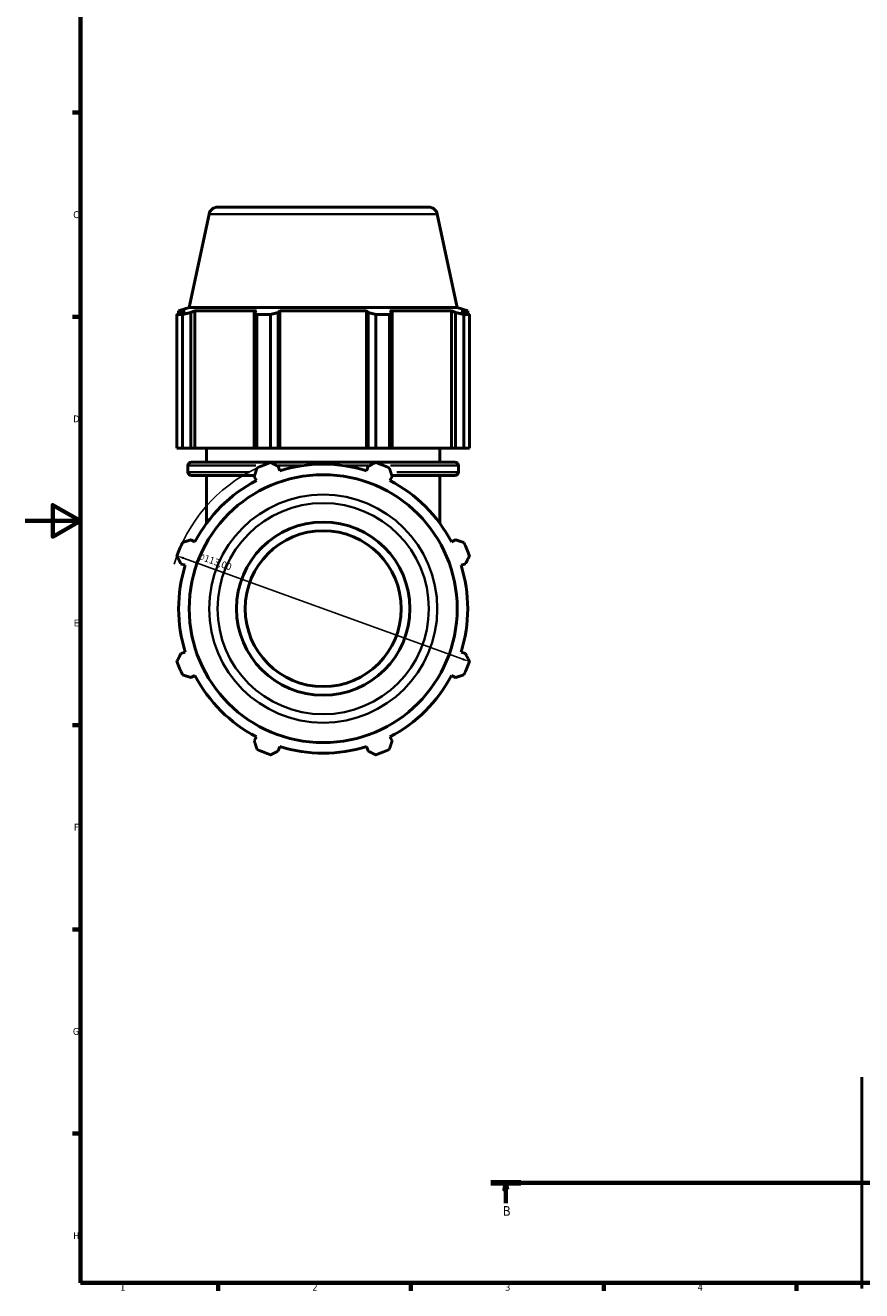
# Model space of a CAD drawing. Header units: millimetres. Extents: x 0 to 952, y 0 to 954.
# Tile 1 of 6: x 0 to 304, y 17 to 477. Entities that reach past the tile are written whole.
import ezdxf

# ---------------------------------------------------------------- set-up
doc = ezdxf.new("R2010")
doc.units = ezdxf.units.MM
doc.linetypes.add('CHAIN', pattern=[0.7087, 0.4724, -0.0591, 0.1181, -0.0591])
for name, color, linetype, lineweight in [('Border (ISO)', 7, 'Continuous', 70), ('Dimension (ISO)', 7, 'Continuous', 25), ('Section Line (ISO)', 7, 'CHAIN', 70), ('Visible (ISO)', 7, 'Continuous', 50), ('Visible Narrow (ISO)', 7, 'Continuous', 35)]:
    doc.layers.add(name, color=color, linetype=linetype, lineweight=lineweight)
doc.styles.add('Label Text (ISO)', font='tahoma.ttf')
doc.styles.add('Note Text (ISO)', font='tahoma.ttf')
doc.dimstyles.new('Default (ISO)', dxfattribs={"dimtxt": 2.5, "dimasz": 2.5, "dimexe": 3.175, "dimexo": 0, "dimgap": 0.762, "dimtad": 1, "dimrnd": 1e-08, "dimzin": 0, "dimtxsty": 'Note Text (ISO)', "dimcen": 0.09, "dimdle": 10, "dimclrd": 256, "dimclre": 256, "dimclrt": 232, "dimazin": 0, "dimtfac": 1.40208, "dimtmove": 0, "dimatfit": 3, "dimfxl": 1, "dimtolj": 1, "dimtzin": 0, "dimlwd": -1, "dimlwe": -1, "dimarcsym": 0})

# ---------------------------------------------------------------- blocks, each defined once
blk = doc.blocks.new('Borders Default Border')
at = {"layer": 'Border (ISO)'}
for p, q in [((20, 445.5), (17.1, 445.5)), ((20, 371.25), (17.1, 371.25)), ((20, 222.75), (17.1, 222.75)), ((20, 148.5), (17.1, 148.5)), ((20, 74.25), (17.1, 74.25)), ((70.08, 20), (70.08, 17.1)), ((140.17, 20), (140.17, 17.1)), ((210.25, 20), (210.25, 17.1)), ((280.33, 20), (280.33, 17.1))]:
    blk.add_line(p, q, dxfattribs=at)
at = {"layer": 'Border (ISO)', "flags": 128}
for points in [[(20, 20), (20, 574), (821, 574), (821, 20), (20, 20)], [(0, 297), (20, 297), (10, 302.77), (10, 291.23), (20, 297)]]:
    blk.add_lwpolyline(points, dxfattribs=at)
at = {"layer": 'Border (ISO)', "color": 232, "true_color": 0xca0064, "char_height": 2.5, "attachment_point": 7, "style": 'Note Text (ISO)'}
for s, insert in [('C', (17.43, 407.08)), ('D', (17.43, 332.88)), ('E', (17.64, 258.63)), ('F', (17.7, 184.38)), ('G', (17.31, 110.08)), ('H', (17.44, 35.88)), ('1', (34.48, 17.1)), ('2', (104.37, 17.1)), ('3', (174.43, 17.05)), ('4', (244.42, 17.1))]:
    blk.add_mtext(s, dxfattribs=dict(at, insert=insert))
blk = doc.blocks.new('2dTransSection0')
at = {"layer": 'Section Line (ISO)', "linetype": 'CHAIN'}
blk.add_line((169.21, 56.35), (742.28, 56.35), dxfattribs=at)
at = {"layer": 'Section Line (ISO)', "linetype": 'Continuous', "lineweight": 140}
for p, q in [((169.21, 56.35), (180.15, 56.35)), ((731.35, 56.35), (742.28, 56.35))]:
    blk.add_line(p, q, dxfattribs=at)
at = {"layer": 'Section Line (ISO)', "linetype": 'Continuous'}
for p, q in [((174.68, 56.35), (174.18, 53.85)), ((174.68, 53.85), (174.68, 56.35)), ((175.18, 53.85), (174.68, 56.35)), ((736.81, 56.35), (736.31, 53.85)), ((736.81, 53.85), (736.81, 56.35)), ((737.31, 53.85), (736.81, 56.35)), ((174.18, 53.85), (175.18, 53.85)), ((174.68, 48.94), (174.68, 53.85)), ((736.31, 53.85), (737.31, 53.85)), ((736.81, 48.94), (736.81, 53.85))]:
    blk.add_line(p, q, dxfattribs=at)
at = {"layer": 'Section Line (ISO)', "linetype": 'Continuous', "flags": 128}
for points in [[(175.18, 53.85), (174.68, 56.35), (174.18, 53.85), (175.18, 53.85)], [(737.31, 53.85), (736.81, 56.35), (736.31, 53.85), (737.31, 53.85)]]:
    blk.add_lwpolyline(points, dxfattribs=at)
at = {"layer": 'Section Line (ISO)'}
for points in [[(175.18, 53.85), (174.68, 56.35), (174.18, 53.85), (175.18, 53.85)], [(737.31, 53.85), (736.81, 56.35), (736.31, 53.85), (737.31, 53.85)]]:
    blk.add_solid(points, dxfattribs=at)
at = {"layer": 'Section Line (ISO)', "char_height": 3.5, "attachment_point": 7, "style": 'Label Text (ISO)'}
for insert in [(173.61, 44.35), (735.74, 44.35)]:
    blk.add_mtext('B', dxfattribs=dict(at, insert=insert))
blk = doc.blocks.new('*D14')
at = {"layer": 'Defpoints', "color": 0, "transparency": 16777216}
for p in [(55.16, 284.34), (161.41, 245.86)]:
    blk.add_point(p, dxfattribs=at)
at = {"layer": 'Dimension (ISO)', "transparency": 16777216}
blk.add_line((159.06, 246.71), (57.51, 283.48), dxfattribs=at)
blk.add_arc((108.28, 265.1), 56.5, 115.208, 163.3139, dxfattribs=at)
for points in [[(57.65, 283.88), (57.37, 283.09), (55.16, 284.34)], [(159.2, 247.1), (158.91, 246.32), (161.41, 245.86)]]:
    blk.add_solid(points, dxfattribs=at)
at = {"layer": 'Dimension (ISO)', "color": 232, "true_color": 0xca0064, "transparency": 16777216, "insert": (63.21, 285.65), "char_height": 2.5, "attachment_point": 1, "rotation": 340.0941, "style": 'Note Text (ISO)'}
blk.add_mtext('\\A1;∅113,00', dxfattribs=at)

msp = doc.modelspace()

# ---------------------------------------------------------------- linework, layer by layer
at = {"layer": 'Visible (ISO)'}
for p, q in [((69.882, 411.098), (146.681, 411.098)), ((66.801, 408.603), (59.573, 374.598)), ((149.762, 408.603), (156.99, 374.598)), ((59.573, 374.598), (55.736, 373.352)), ((58.168, 373.352), (55.736, 373.352)), ((55.736, 372.386), (55.736, 373.352)), ((58.168, 373.352), (56.552, 372.801)), ((156.99, 374.598), (59.573, 374.598)), ((60.17, 372.801), (61.673, 373.352)), ((60.17, 323.498), (60.17, 372.801)), ((61.673, 323.498), (61.673, 373.352)), ((84.019, 373.352), (61.673, 373.352)), ((84.019, 373.352), (83.236, 372.801)), ((83.236, 372.801), (83.236, 323.498)), ((91.971, 372.801), (92.481, 373.352)), ((91.971, 323.498), (91.971, 372.801)), ((92.481, 323.498), (92.481, 373.352)), ((124.082, 373.352), (92.481, 373.352)), ((124.082, 323.498), (124.082, 373.352)), ((124.082, 373.352), (124.592, 372.801)), ((124.592, 372.801), (124.592, 323.498)), ((133.327, 372.801), (132.544, 373.352)), ((154.889, 373.352), (132.544, 373.352)), ((133.327, 323.498), (133.327, 372.801)), ((154.889, 323.498), (154.889, 373.352)), ((154.889, 373.352), (156.393, 372.801)), ((156.393, 372.801), (156.393, 323.498)), ((156.99, 374.598), (160.826, 373.352)), ((160.011, 372.801), (158.394, 373.352)), ((160.826, 373.352), (158.394, 373.352)), ((160.826, 372.386), (160.826, 373.352)), ((57.162, 372.066), (55.119, 372.066)), ((55.119, 323.498), (55.119, 372.066)), ((57.162, 372.066), (57.162, 323.498)), ((89.15, 372.066), (84.218, 372.066)), ((84.218, 323.498), (84.218, 372.066)), ((89.15, 372.066), (89.15, 323.498)), ((132.345, 372.066), (127.413, 372.066)), ((127.413, 323.498), (127.413, 372.066)), ((132.345, 372.066), (132.345, 323.498)), ((161.444, 372.066), (159.401, 372.066)), ((159.401, 323.498), (159.401, 372.066)), ((161.444, 372.066), (161.444, 323.498)), ((57.162, 323.498), (55.119, 323.498)), ((57.162, 323.498), (60.17, 323.498)), ((61.673, 323.498), (60.17, 323.498)), ((61.673, 323.498), (83.236, 323.498)), ((65.906, 318.365), (65.906, 323.498)), ((83.236, 323.498), (84.218, 323.498)), ((89.15, 323.498), (84.218, 323.498)), ((89.15, 323.498), (91.971, 323.498)), ((92.481, 323.498), (91.971, 323.498)), ((92.481, 323.498), (124.082, 323.498)), ((124.592, 323.498), (124.082, 323.498)), ((124.592, 323.498), (127.413, 323.498)), ((132.345, 323.498), (127.413, 323.498)), ((132.345, 323.498), (133.327, 323.498)), ((133.327, 323.498), (154.889, 323.498)), ((150.656, 318.365), (150.656, 323.498)), ((156.393, 323.498), (154.889, 323.498)), ((156.393, 323.498), (159.401, 323.498)), ((161.444, 323.498), (159.401, 323.498)), ((60.386, 318.365), (156.176, 318.365)), ((59.126, 314.758), (59.126, 317.105)), ((83.33, 313.498), (60.386, 313.498)), ((65.906, 296.168), (65.906, 313.498)), ((83.236, 313.21), (84.019, 311.706)), ((92.481, 315.211), (91.971, 316.828)), ((124.592, 316.828), (124.082, 315.211)), ((132.544, 311.706), (133.327, 313.21)), ((156.176, 313.498), (133.232, 313.498)), ((150.656, 296.168), (150.656, 313.498)), ((157.436, 314.758), (157.436, 317.105)), ((61.673, 289.361), (60.17, 290.143)), ((156.393, 290.143), (154.889, 289.361)), ((56.552, 281.408), (58.168, 280.899)), ((158.394, 280.899), (160.011, 281.408)), ((58.168, 249.298), (56.552, 248.788)), ((160.011, 248.788), (158.394, 249.298)), ((60.17, 240.053), (61.673, 240.836)), ((154.889, 240.836), (156.393, 240.053)), ((84.019, 218.49), (83.236, 216.987)), ((133.327, 216.987), (132.544, 218.49)), ((91.971, 213.369), (92.481, 214.985)), ((124.082, 214.985), (124.592, 213.369)), ((304.031, 17.95), (304.031, 94.749))]:
    msp.add_line(p, q, dxfattribs=at)
for radius in [48.708, 31.5, 28.35]:
    msp.add_circle((108.281, 265.098), radius, dxfattribs=at)
for centre, radius, start, end in [((69.882, 407.948), 3.15, 90, 168), ((146.681, 407.948), 3.15, 12, 90), ((60.386, 317.105), 1.26, 90, 180), ((108.281, 265.098), 56.5, 109.79198, 115.20802), ((108.281, 265.098), 52.545, 72.5, 107.5), ((108.281, 265.098), 56.5, 64.79198, 70.20802), ((156.176, 317.105), 1.26, 0, 90), ((60.386, 314.758), 1.26, 180, 270), ((156.176, 314.758), 1.26, 270, 0), ((108.281, 265.098), 52.545, 117.5, 152.5), ((108.281, 265.098), 52.545, 27.5, 62.5), ((108.281, 265.098), 56.5, 154.79198, 160.20802), ((108.281, 265.098), 56.5, 19.79198, 25.20802), ((108.281, 265.098), 52.545, 162.5, 197.5), ((108.281, 265.098), 52.545, 342.5, 17.5), ((108.281, 265.098), 56.5, 199.79198, 205.20802), ((108.281, 265.098), 56.5, 334.79198, 340.20802), ((108.281, 265.098), 52.545, 207.5, 242.5), ((108.281, 265.098), 52.545, 297.5, 332.5), ((108.281, 265.098), 56.5, 244.79198, 250.20802), ((108.281, 265.098), 52.545, 252.5, 287.5), ((108.281, 265.098), 56.5, 289.79198, 295.20802)]:
    msp.add_arc(centre, radius, start, end, dxfattribs=at)
for points, weights in [([(55.119, 372.066), (55.85, 372.448), (56.552, 372.801)], [1, 1.00158253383, 1.00234865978]), ([(60.17, 372.801), (58.697, 372.448), (57.162, 372.066)], [1.00234865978, 1.00158253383, 1]), ([(84.218, 372.066), (83.717, 372.448), (83.236, 372.801)], [1, 1.00158253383, 1.00234865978]), ([(91.971, 372.801), (90.589, 372.448), (89.15, 372.066)], [1.00234865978, 1.00158253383, 1]), ([(127.413, 372.066), (125.973, 372.448), (124.592, 372.801)], [1, 1.00158253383, 1.00234865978]), ([(133.327, 372.801), (132.846, 372.448), (132.345, 372.066)], [1.00234865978, 1.00158253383, 1]), ([(159.401, 372.066), (157.866, 372.448), (156.393, 372.801)], [1, 1.00158253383, 1.00234865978]), ([(160.011, 372.801), (160.713, 372.448), (161.444, 372.066)], [1.00234865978, 1.00158253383, 1]), ([(89.15, 318.261), (90.589, 317.53), (91.971, 316.828)], [1, 1.00158253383, 1.00234865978]), ([(124.592, 316.828), (125.973, 317.53), (127.413, 318.261)], [1.00234865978, 1.00158253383, 1]), ([(83.236, 313.21), (83.717, 314.683), (84.218, 316.218)], [1.00234865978, 1.00158253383, 1]), ([(132.345, 316.218), (132.846, 314.683), (133.327, 313.21)], [1, 1.00158253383, 1.00234865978]), ([(57.162, 289.162), (58.697, 289.663), (60.17, 290.143)], [1, 1.00158253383, 1.00234865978]), ([(156.393, 290.143), (157.866, 289.663), (159.401, 289.162)], [1.00234865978, 1.00158253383, 1]), ([(56.552, 281.408), (55.85, 282.79), (55.119, 284.229)], [1.00234865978, 1.00158253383, 1]), ([(161.444, 284.229), (160.713, 282.79), (160.011, 281.408)], [1, 1.00158253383, 1.00234865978]), ([(55.119, 245.967), (55.85, 247.406), (56.552, 248.788)], [1, 1.00158253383, 1.00234865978]), ([(160.011, 248.788), (160.713, 247.406), (161.444, 245.967)], [1.00234865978, 1.00158253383, 1]), ([(60.17, 240.053), (58.697, 240.534), (57.162, 241.034)], [1.00234865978, 1.00158253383, 1]), ([(159.401, 241.034), (157.866, 240.534), (156.393, 240.053)], [1, 1.00158253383, 1.00234865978]), ([(84.218, 213.979), (83.717, 215.513), (83.236, 216.987)], [1, 1.00158253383, 1.00234865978]), ([(133.327, 216.987), (132.846, 215.513), (132.345, 213.979)], [1.00234865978, 1.00158253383, 1]), ([(91.971, 213.369), (90.589, 212.667), (89.15, 211.936)], [1.00234865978, 1.00158253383, 1]), ([(127.413, 211.936), (125.973, 212.667), (124.592, 213.369)], [1, 1.00158253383, 1.00234865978])]:
    msp.add_rational_spline(points, weights, degree=2, dxfattribs=at)
at = {"layer": 'Visible Narrow (ISO)'}
for p, q in [((149.251, 408.603), (67.312, 408.603)), ((59.194, 314.758), (81.544, 314.758)), ((83.809, 317.105), (59.201, 317.105)), ((100.302, 317.105), (91.881, 317.105)), ((124.682, 317.105), (116.261, 317.105)), ((157.361, 317.105), (132.753, 317.105)), ((135.019, 314.758), (157.369, 314.758))]:
    msp.add_line(p, q, dxfattribs=at)
for radius in [41.48, 38.399]:
    msp.add_circle((108.281, 265.098), radius, dxfattribs=at)

# ---------------------------------------------------------------- block references
msp.add_blockref('Borders Default Border', (0, 0))
at = {"layer": 'Section Line (ISO)'}
msp.add_blockref('2dTransSection0', (0, 0), dxfattribs=at)

# ---------------------------------------------------------------- dimensions: what is measured, and where the dimension line sits
at = {"layer": 'Dimension (ISO)'}
dim = msp.add_diameter_dim_2p(p1=(161.406, 245.861), p2=(55.157, 284.335), dimstyle='Default (ISO)', override={"dimdec": 2, "dimlfac": 1, "dimtp": 0, "dimtm": 0, "dimtdec": 2, "dimatfit": 2}, dxfattribs=at)
dim.commit()
dim.dimension.update_dxf_attribs({"geometry": '*D14', "text_midpoint": (67.906, 279.718), "dimtype": 163})

doc.saveas('drawing.dxf')
